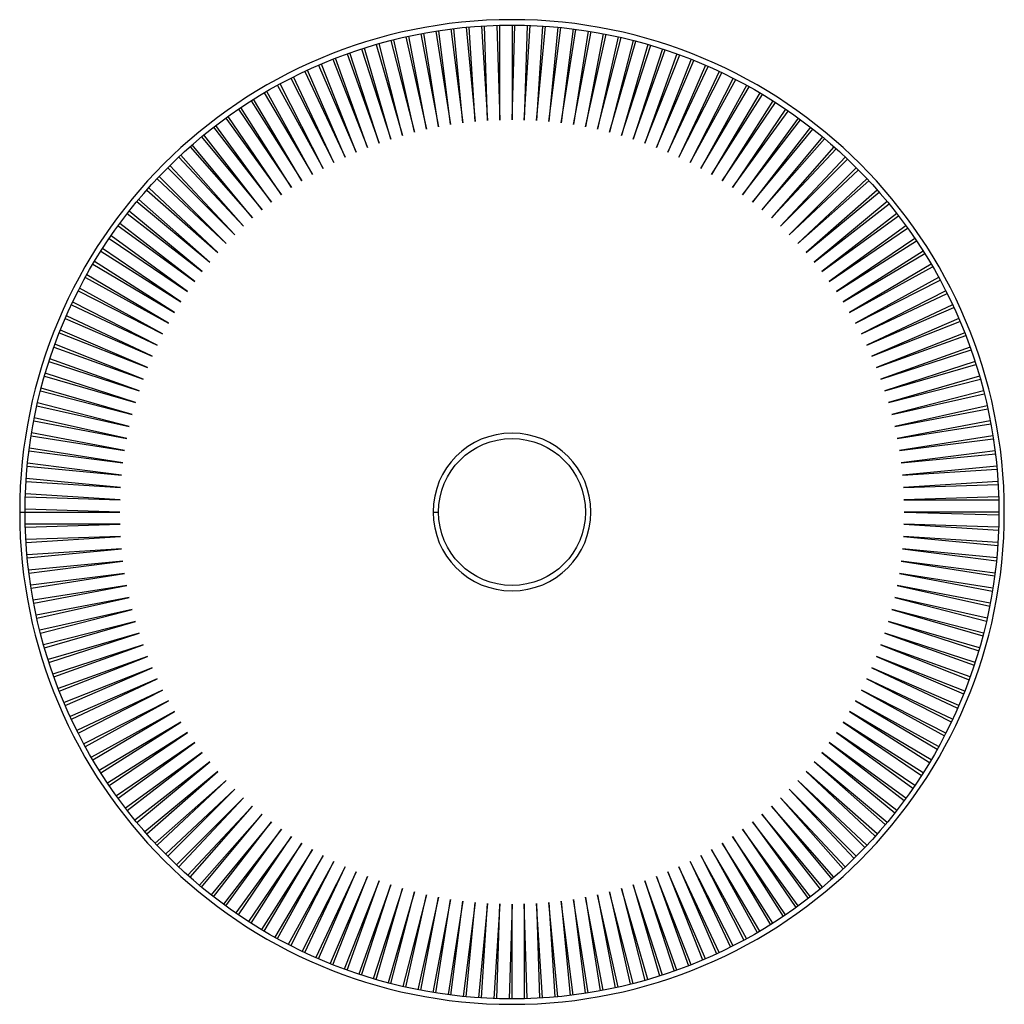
# Paper-space layout '_Posterior' of a CAD drawing. Header units: millimetres. Extents: x -453 to 453, y -452 to 452.
import ezdxf

# ---------------------------------------------------------------- set-up
doc = ezdxf.new("R2010")
doc.units = ezdxf.units.MM

psp = doc.layouts.new('_Posterior')

# ---------------------------------------------------------------- linework, layer by layer
at = {"color": 7, "linetype": 'Continuous', "lineweight": 25}
for p, q in [((-56.09, 443.97), (-45.18, 357.62)), ((-45.18, 357.62), (-53.37, 444.31)), ((-42.11, 445.51), (-33.92, 358.86)), ((-33.92, 358.86), (-39.39, 445.76)), ((-28.1, 446.62), (-22.63, 359.75)), ((-22.63, 359.75), (-25.37, 446.78)), ((-14.06, 447.28), (-11.32, 360.28)), ((-11.32, 360.28), (-11.32, 447.36)), ((0, 447.5), (0, 360.46)), ((0, 360.46), (2.74, 447.49)), ((14.06, 447.28), (11.32, 360.28)), ((11.32, 360.28), (16.79, 447.18)), ((28.1, 446.62), (22.63, 359.75)), ((22.63, 359.75), (30.83, 446.44)), ((42.11, 445.51), (33.92, 358.86)), ((33.92, 358.86), (44.84, 445.25)), ((56.09, 443.97), (45.18, 357.62)), ((45.18, 357.62), (58.8, 443.62)), ((-97.62, 436.72), (-78.63, 351.78)), ((-78.63, 351.78), (-94.95, 437.31)), ((-83.85, 439.57), (-67.54, 354.07)), ((-67.54, 354.07), (-81.16, 440.08)), ((-70, 441.99), (-56.39, 356.02)), ((-56.39, 356.02), (-67.3, 442.41)), ((70, 441.99), (56.39, 356.02)), ((56.39, 356.02), (72.7, 441.55)), ((83.85, 439.57), (67.54, 354.07)), ((67.54, 354.07), (86.54, 439.05)), ((97.62, 436.72), (78.63, 351.78)), ((78.63, 351.78), (100.29, 436.12)), ((-138.29, 425.6), (-111.39, 342.82)), ((-111.39, 342.82), (-135.68, 426.44)), ((-124.85, 429.73), (-100.56, 346.15)), ((-100.56, 346.15), (-122.22, 430.49)), ((-111.29, 433.44), (-89.64, 349.13)), ((-89.64, 349.13), (-108.64, 434.11)), ((111.29, 433.44), (89.64, 349.13)), ((89.64, 349.13), (113.94, 432.75)), ((124.85, 429.73), (100.56, 346.15)), ((100.56, 346.15), (127.47, 428.96)), ((138.29, 425.6), (111.39, 342.82)), ((-132.69, 335.15), (-162.19, 417.07)), ((-151.59, 421.04), (-122.1, 339.15)), ((-122.1, 339.15), (-149.01, 421.96)), ((111.39, 342.82), (140.88, 424.74)), ((151.59, 421.04), (122.1, 339.15)), ((122.1, 339.15), (154.16, 420.11)), ((-177.72, 410.7), (-143.16, 330.81)), ((-143.16, 330.81), (-175.21, 411.77)), ((-164.74, 416.07), (-132.69, 335.15)), ((164.74, 416.07), (132.69, 335.15)), ((132.69, 335.15), (167.28, 415.06)), ((177.72, 410.7), (143.16, 330.81)), ((143.16, 330.81), (180.23, 409.6)), ((-203.16, 398.73), (-163.64, 321.17)), ((-163.64, 321.17), (-200.72, 399.96)), ((-190.54, 404.91), (-153.48, 326.15)), ((-153.48, 326.15), (-188.06, 406.07)), ((190.54, 404.91), (153.48, 326.15)), ((153.48, 326.15), (193.01, 403.74)), ((203.16, 398.73), (163.64, 321.17)), ((-215.58, 392.15), (-173.65, 315.87)), ((-173.65, 315.87), (-213.18, 393.46)), ((163.64, 321.17), (205.59, 397.48)), ((215.58, 392.15), (173.65, 315.87)), ((173.65, 315.87), (217.98, 390.82)), ((-227.8, 385.18), (-183.49, 310.26)), ((-183.49, 310.26), (-225.44, 386.57)), ((227.8, 385.18), (183.49, 310.26)), ((183.49, 310.26), (230.15, 383.78)), ((-202.61, 298.13), (-249.27, 371.65)), ((-239.78, 377.84), (-193.14, 304.34)), ((-193.14, 304.34), (-237.47, 379.3)), ((239.78, 377.84), (193.14, 304.34)), ((193.14, 304.34), (242.09, 376.36)), ((-263.03, 362.04), (-211.87, 291.62)), ((-211.87, 291.62), (-260.82, 363.64)), ((-251.53, 370.12), (-202.61, 298.13)), ((251.53, 370.12), (202.61, 298.13)), ((202.61, 298.13), (253.79, 368.57)), ((263.03, 362.04), (211.87, 291.62)), ((-274.28, 353.59), (-220.93, 284.82)), ((-220.93, 284.82), (-272.11, 355.26)), ((211.87, 291.62), (265.24, 360.42)), ((274.28, 353.59), (220.93, 284.82)), ((-285.25, 344.8), (-229.76, 277.74)), ((-229.76, 277.74), (-283.13, 346.54)), ((220.93, 284.82), (276.43, 351.91)), ((285.25, 344.8), (229.76, 277.74)), ((-295.94, 335.67), (-238.38, 270.38)), ((-238.38, 270.38), (-293.88, 337.48)), ((229.76, 277.74), (287.35, 343.05)), ((295.94, 335.67), (238.38, 270.38)), ((-306.33, 326.21), (-246.75, 262.76)), ((-246.75, 262.76), (-304.34, 328.08)), ((238.38, 270.38), (297.98, 333.86)), ((306.33, 326.21), (246.75, 262.76)), ((-254.88, 254.88), (-314.49, 318.36)), ((246.75, 262.76), (308.32, 324.34)), ((-262.76, 246.75), (-324.34, 308.32)), ((-316.43, 316.43), (-254.88, 254.88)), ((316.43, 316.43), (254.88, 254.88)), ((254.88, 254.88), (318.36, 314.49)), ((-326.21, 306.33), (-262.76, 246.75)), ((326.21, 306.33), (262.76, 246.75)), ((262.76, 246.75), (328.08, 304.34)), ((-335.67, 295.94), (-270.38, 238.38)), ((-270.38, 238.38), (-333.86, 297.98)), ((335.67, 295.94), (270.38, 238.38)), ((270.38, 238.38), (337.48, 293.88)), ((-344.8, 285.25), (-277.74, 229.76)), ((-277.74, 229.76), (-343.05, 287.35)), ((344.8, 285.25), (277.74, 229.76)), ((277.74, 229.76), (346.54, 283.13)), ((-353.59, 274.28), (-284.82, 220.93)), ((-284.82, 220.93), (-351.91, 276.43)), ((353.59, 274.28), (284.82, 220.93)), ((284.82, 220.93), (355.26, 272.11)), ((-362.04, 263.03), (-291.62, 211.87)), ((-291.62, 211.87), (-360.42, 265.24)), ((362.04, 263.03), (291.62, 211.87)), ((-298.13, 202.61), (-368.57, 253.79)), ((291.62, 211.87), (363.64, 260.82)), ((-370.12, 251.53), (-298.13, 202.61)), ((370.12, 251.53), (298.13, 202.61)), ((298.13, 202.61), (371.65, 249.27)), ((-377.84, 239.78), (-304.34, 193.14)), ((-304.34, 193.14), (-376.36, 242.09)), ((377.84, 239.78), (304.34, 193.14)), ((304.34, 193.14), (379.3, 237.47)), ((-385.18, 227.8), (-310.26, 183.49)), ((-310.26, 183.49), (-383.78, 230.15)), ((385.18, 227.8), (310.26, 183.49)), ((-315.87, 173.65), (-390.82, 217.98)), ((310.26, 183.49), (386.57, 225.44)), ((-392.15, 215.58), (-315.87, 173.65)), ((392.15, 215.58), (315.87, 173.65)), ((315.87, 173.65), (393.46, 213.18)), ((-398.73, 203.16), (-321.17, 163.64)), ((-321.17, 163.64), (-397.48, 205.59)), ((398.73, 203.16), (321.17, 163.64)), ((321.17, 163.64), (399.96, 200.72)), ((-404.91, 190.54), (-326.15, 153.48)), ((-326.15, 153.48), (-403.74, 193.01)), ((404.91, 190.54), (326.15, 153.48)), ((326.15, 153.48), (406.07, 188.06)), ((-410.7, 177.72), (-330.81, 143.16)), ((-330.81, 143.16), (-409.6, 180.23)), ((410.7, 177.72), (330.81, 143.16)), ((330.81, 143.16), (411.77, 175.21)), ((-416.07, 164.74), (-335.15, 132.69)), ((-335.15, 132.69), (-415.06, 167.28)), ((416.07, 164.74), (335.15, 132.69)), ((-339.15, 122.1), (-420.11, 154.16)), ((335.15, 132.69), (417.07, 162.19)), ((-421.04, 151.59), (-339.15, 122.1)), ((421.04, 151.59), (339.15, 122.1)), ((339.15, 122.1), (421.96, 149.01)), ((-425.6, 138.29), (-342.82, 111.39)), ((-342.82, 111.39), (-424.74, 140.88)), ((425.6, 138.29), (342.82, 111.39)), ((-346.15, 100.56), (-428.96, 127.47)), ((342.82, 111.39), (426.44, 135.68)), ((-429.73, 124.85), (-346.15, 100.56)), ((429.73, 124.85), (346.15, 100.56)), ((346.15, 100.56), (430.49, 122.22)), ((-433.44, 111.29), (-349.13, 89.64)), ((-349.13, 89.64), (-432.75, 113.94)), ((433.44, 111.29), (349.13, 89.64)), ((349.13, 89.64), (434.11, 108.64)), ((-351.78, 78.63), (-436.12, 100.29)), ((-436.72, 97.62), (-351.78, 78.63)), ((436.72, 97.62), (351.78, 78.63)), ((351.78, 78.63), (437.31, 94.95)), ((-439.57, 83.85), (-354.07, 67.54)), ((-354.07, 67.54), (-439.05, 86.54)), ((439.57, 83.85), (354.07, 67.54)), ((-356.02, 56.39), (-441.55, 72.7)), ((354.07, 67.54), (440.08, 81.16)), ((-441.99, 70), (-356.02, 56.39)), ((441.99, 70), (356.02, 56.39)), ((356.02, 56.39), (442.41, 67.3)), ((-443.97, 56.09), (-357.62, 45.18)), ((-357.62, 45.18), (-443.62, 58.8)), ((443.97, 56.09), (357.62, 45.18)), ((357.62, 45.18), (444.31, 53.37)), ((-445.51, 42.11), (-358.86, 33.92)), ((-358.86, 33.92), (-445.25, 44.84)), ((445.51, 42.11), (358.86, 33.92)), ((358.86, 33.92), (445.76, 39.39)), ((-446.62, 28.1), (-359.75, 22.63)), ((-359.75, 22.63), (-446.44, 30.83)), ((446.62, 28.1), (359.75, 22.63)), ((359.75, 22.63), (446.78, 25.37)), ((-447.28, 14.06), (-360.28, 11.32)), ((-360.28, 11.32), (-447.18, 16.79)), ((447.28, 14.06), (360.28, 11.32)), ((360.28, 11.32), (447.36, 11.32)), ((-452.5, 0), (-360.46, 0)), ((-360.46, 0), (-447.49, 2.74)), ((-72.5, 0), (-67.5, 0)), ((447.5, 0), (360.46, 0)), ((360.46, 0), (447.49, -2.74)), ((-360.28, -11.32), (-447.36, -11.32)), ((-447.28, -14.06), (-360.28, -11.32)), ((447.28, -14.06), (360.28, -11.32)), ((360.28, -11.32), (447.18, -16.79)), ((-359.75, -22.63), (-446.78, -25.37)), ((-446.62, -28.1), (-359.75, -22.63)), ((446.62, -28.1), (359.75, -22.63)), ((359.75, -22.63), (446.44, -30.83)), ((-358.86, -33.92), (-445.76, -39.39)), ((-445.51, -42.11), (-358.86, -33.92)), ((445.51, -42.11), (358.86, -33.92)), ((358.86, -33.92), (445.25, -44.84)), ((-357.62, -45.18), (-444.31, -53.37)), ((-443.97, -56.09), (-357.62, -45.18)), ((443.97, -56.09), (357.62, -45.18)), ((357.62, -45.18), (443.62, -58.8)), ((-356.02, -56.39), (-442.41, -67.3)), ((-441.99, -70), (-356.02, -56.39)), ((441.99, -70), (356.02, -56.39)), ((356.02, -56.39), (441.55, -72.7)), ((-354.07, -67.54), (-440.08, -81.16)), ((-439.57, -83.85), (-354.07, -67.54)), ((439.57, -83.85), (354.07, -67.54)), ((354.07, -67.54), (439.05, -86.54)), ((-351.78, -78.63), (-437.31, -94.95)), ((-436.72, -97.62), (-351.78, -78.63)), ((436.72, -97.62), (351.78, -78.63)), ((351.78, -78.63), (436.12, -100.29)), ((-349.13, -89.64), (-434.11, -108.64)), ((-433.44, -111.29), (-349.13, -89.64)), ((433.44, -111.29), (349.13, -89.64)), ((349.13, -89.64), (432.75, -113.94)), ((-346.15, -100.56), (-430.49, -122.22)), ((-429.73, -124.85), (-346.15, -100.56)), ((429.73, -124.85), (346.15, -100.56)), ((346.15, -100.56), (428.96, -127.47)), ((-342.82, -111.39), (-426.44, -135.68)), ((-425.6, -138.29), (-342.82, -111.39)), ((425.6, -138.29), (342.82, -111.39)), ((342.82, -111.39), (424.74, -140.88)), ((-339.15, -122.1), (-421.96, -149.01)), ((-421.04, -151.59), (-339.15, -122.1)), ((421.04, -151.59), (339.15, -122.1)), ((339.15, -122.1), (420.11, -154.16)), ((-335.15, -132.69), (-417.07, -162.19)), ((-416.07, -164.74), (-335.15, -132.69)), ((416.07, -164.74), (335.15, -132.69)), ((335.15, -132.69), (415.06, -167.28)), ((-330.81, -143.16), (-411.77, -175.21)), ((-410.7, -177.72), (-330.81, -143.16)), ((410.7, -177.72), (330.81, -143.16)), ((330.81, -143.16), (409.6, -180.23)), ((-326.15, -153.48), (-406.07, -188.06)), ((-404.91, -190.54), (-326.15, -153.48)), ((404.91, -190.54), (326.15, -153.48)), ((326.15, -153.48), (403.74, -193.01)), ((-321.17, -163.64), (-399.96, -200.72)), ((-398.73, -203.16), (-321.17, -163.64)), ((398.73, -203.16), (321.17, -163.64)), ((321.17, -163.64), (397.48, -205.59)), ((-315.87, -173.65), (-393.46, -213.18)), ((-392.15, -215.58), (-315.87, -173.65)), ((392.15, -215.58), (315.87, -173.65)), ((315.87, -173.65), (390.82, -217.98)), ((-310.26, -183.49), (-386.57, -225.44)), ((-385.18, -227.8), (-310.26, -183.49)), ((385.18, -227.8), (310.26, -183.49)), ((310.26, -183.49), (383.78, -230.15)), ((-304.34, -193.14), (-379.3, -237.47)), ((-377.84, -239.78), (-304.34, -193.14)), ((377.84, -239.78), (304.34, -193.14)), ((304.34, -193.14), (376.36, -242.09)), ((-298.13, -202.61), (-371.65, -249.27)), ((-370.12, -251.53), (-298.13, -202.61)), ((370.12, -251.53), (298.13, -202.61)), ((298.13, -202.61), (368.57, -253.79)), ((-291.62, -211.87), (-363.64, -260.82)), ((-362.04, -263.03), (-291.62, -211.87)), ((362.04, -263.03), (291.62, -211.87)), ((291.62, -211.87), (360.42, -265.24)), ((-284.82, -220.93), (-355.26, -272.11)), ((-353.59, -274.28), (-284.82, -220.93)), ((353.59, -274.28), (284.82, -220.93)), ((284.82, -220.93), (351.91, -276.43)), ((-277.74, -229.76), (-346.54, -283.13)), ((-344.8, -285.25), (-277.74, -229.76)), ((344.8, -285.25), (277.74, -229.76)), ((277.74, -229.76), (343.05, -287.35)), ((-270.38, -238.38), (-337.48, -293.88)), ((-335.67, -295.94), (-270.38, -238.38)), ((335.67, -295.94), (270.38, -238.38)), ((270.38, -238.38), (333.86, -297.98)), ((-262.76, -246.75), (-328.08, -304.34)), ((-326.21, -306.33), (-262.76, -246.75)), ((326.21, -306.33), (262.76, -246.75)), ((262.76, -246.75), (324.34, -308.32)), ((-254.88, -254.88), (-318.36, -314.49)), ((-316.43, -316.43), (-254.88, -254.88)), ((316.43, -316.43), (254.88, -254.88)), ((254.88, -254.88), (314.49, -318.36)), ((-246.75, -262.76), (-308.32, -324.34)), ((-306.33, -326.21), (-246.75, -262.76)), ((-238.38, -270.38), (-297.98, -333.86)), ((-295.94, -335.67), (-238.38, -270.38)), ((295.94, -335.67), (238.38, -270.38)), ((238.38, -270.38), (293.88, -337.48)), ((306.33, -326.21), (246.75, -262.76)), ((246.75, -262.76), (304.34, -328.08)), ((-229.76, -277.74), (-287.35, -343.05)), ((-285.25, -344.8), (-229.76, -277.74)), ((285.25, -344.8), (229.76, -277.74)), ((229.76, -277.74), (283.13, -346.54)), ((-220.93, -284.82), (-276.43, -351.91)), ((-274.28, -353.59), (-220.93, -284.82)), ((274.28, -353.59), (220.93, -284.82)), ((220.93, -284.82), (272.11, -355.26)), ((-211.87, -291.62), (-265.24, -360.42)), ((-263.03, -362.04), (-211.87, -291.62)), ((-202.61, -298.13), (-253.79, -368.57)), ((-251.53, -370.12), (-202.61, -298.13)), ((251.53, -370.12), (202.61, -298.13)), ((202.61, -298.13), (249.27, -371.65)), ((263.03, -362.04), (211.87, -291.62)), ((211.87, -291.62), (260.82, -363.64)), ((-193.14, -304.34), (-242.09, -376.36)), ((-239.78, -377.84), (-193.14, -304.34)), ((239.78, -377.84), (193.14, -304.34)), ((193.14, -304.34), (237.47, -379.3)), ((-183.49, -310.26), (-230.15, -383.78)), ((-227.8, -385.18), (-183.49, -310.26)), ((-173.65, -315.87), (-217.98, -390.82)), ((-215.58, -392.15), (-173.65, -315.87)), ((215.58, -392.15), (173.65, -315.87)), ((173.65, -315.87), (213.18, -393.46)), ((227.8, -385.18), (183.49, -310.26)), ((183.49, -310.26), (225.44, -386.57)), ((-163.64, -321.17), (-205.59, -397.48)), ((-203.16, -398.73), (-163.64, -321.17)), ((203.16, -398.73), (163.64, -321.17)), ((163.64, -321.17), (200.72, -399.96)), ((-153.48, -326.15), (-193.01, -403.74)), ((-190.54, -404.91), (-153.48, -326.15)), ((-143.16, -330.81), (-180.23, -409.6)), ((-177.72, -410.7), (-143.16, -330.81)), ((177.72, -410.7), (143.16, -330.81)), ((143.16, -330.81), (175.21, -411.77)), ((190.54, -404.91), (153.48, -326.15)), ((153.48, -326.15), (188.06, -406.07)), ((-132.69, -335.15), (-167.28, -415.06)), ((-164.74, -416.07), (-132.69, -335.15)), ((-122.1, -339.15), (-154.16, -420.11)), ((-151.59, -421.04), (-122.1, -339.15)), ((-111.39, -342.82), (-140.88, -424.74)), ((-138.29, -425.6), (-111.39, -342.82)), ((138.29, -425.6), (111.39, -342.82)), ((111.39, -342.82), (135.68, -426.44)), ((151.59, -421.04), (122.1, -339.15)), ((122.1, -339.15), (149.01, -421.96)), ((164.74, -416.07), (132.69, -335.15)), ((132.69, -335.15), (162.19, -417.07)), ((-100.56, -346.15), (-127.47, -428.96)), ((-124.85, -429.73), (-100.56, -346.15)), ((-89.64, -349.13), (-113.94, -432.75)), ((-111.29, -433.44), (-89.64, -349.13)), ((-78.63, -351.78), (-100.29, -436.12)), ((-97.62, -436.72), (-78.63, -351.78)), ((97.62, -436.72), (78.63, -351.78)), ((78.63, -351.78), (94.95, -437.31)), ((111.29, -433.44), (89.64, -349.13)), ((89.64, -349.13), (108.64, -434.11)), ((124.85, -429.73), (100.56, -346.15)), ((100.56, -346.15), (122.22, -430.49)), ((-67.54, -354.07), (-86.54, -439.05)), ((-83.85, -439.57), (-67.54, -354.07)), ((-56.39, -356.02), (-72.7, -441.55)), ((-70, -441.99), (-56.39, -356.02)), ((-45.18, -357.62), (-58.8, -443.62)), ((-56.09, -443.97), (-45.18, -357.62)), ((-33.92, -358.86), (-44.84, -445.25)), ((-42.11, -445.51), (-33.92, -358.86)), ((-22.63, -359.75), (-30.83, -446.44)), ((-28.1, -446.62), (-22.63, -359.75)), ((-11.32, -360.28), (-16.79, -447.18)), ((-14.06, -447.28), (-11.32, -360.28)), ((0, -360.46), (-2.74, -447.49)), ((0, -447.5), (0, -360.46)), ((14.06, -447.28), (11.32, -360.28)), ((11.32, -360.28), (11.32, -447.36)), ((28.1, -446.62), (22.63, -359.75)), ((22.63, -359.75), (25.37, -446.78)), ((42.11, -445.51), (33.92, -358.86)), ((33.92, -358.86), (39.39, -445.76)), ((56.09, -443.97), (45.18, -357.62)), ((45.18, -357.62), (53.37, -444.31)), ((70, -441.99), (56.39, -356.02)), ((56.39, -356.02), (67.3, -442.41)), ((83.85, -439.57), (67.54, -354.07)), ((67.54, -354.07), (81.16, -440.08))]:
    psp.add_line(p, q, dxfattribs=at)
for radius in [447.5, 67.5]:
    psp.add_circle((0, 0), radius, dxfattribs=at)
for radius, start, end in [(452.5, 0, 180), (72.5, 0, 180), (452.5, 180, 0), (72.5, 180, 0)]:
    psp.add_arc((0, 0), radius, start, end, dxfattribs=at)

doc.saveas('drawing.dxf')
